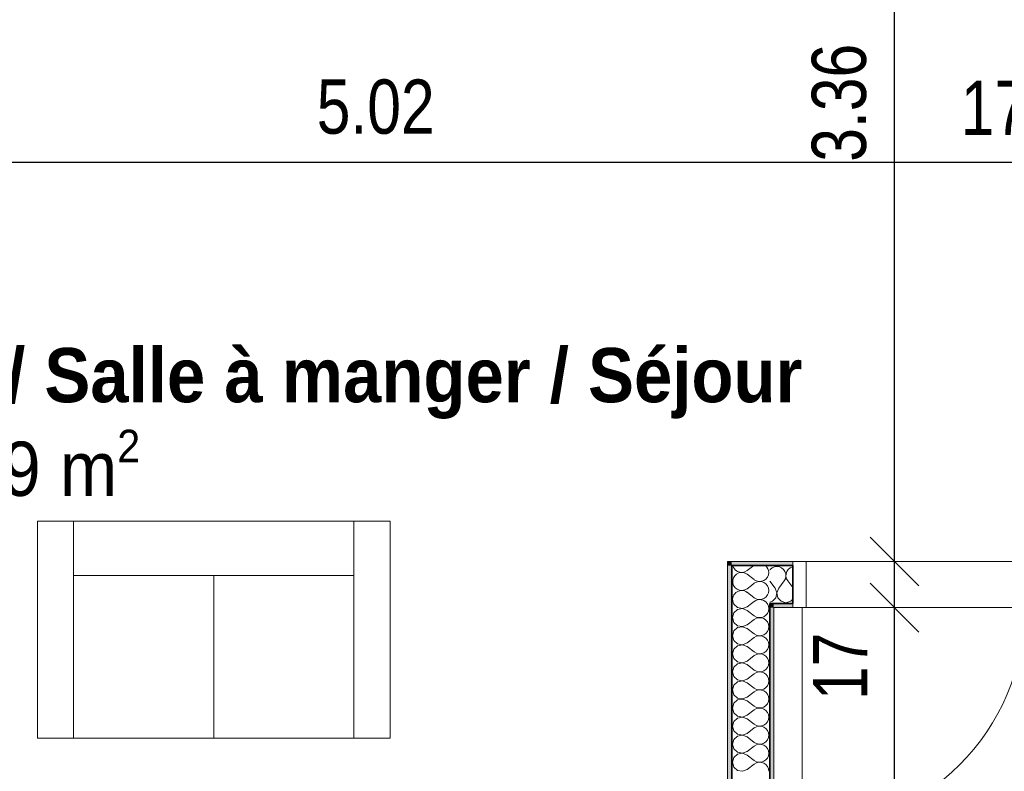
# Model space of a CAD drawing. Header units: centimetres. Extents: x -7.1 to 26.5, y -14.7 to 18.1.
# Tile 79 of 186: x 10.1 to 13.8, y -0.2 to 2.6. Entities that reach past the tile are written whole.
import ezdxf

# ---------------------------------------------------------------- set-up
doc = ezdxf.new("R2010")
doc.units = ezdxf.units.CM
doc.header["$LTSCALE"] = 10
doc.header["$PDMODE"] = 65
doc.linetypes.add('AUSGEZOGEN', pattern=[0])
for name, color, linetype in [('XR$1$010 Portes', 7, 'Continuous'), ('XR$1$015 Murs intérieurs', 7, 'Continuous'), ('XR$1$015 Murs intérieurs – Lignes de séparation des couches', 7, 'Continuous'), ('XR$1$065 Mobilier installé', 7, 'Continuous'), ('XR$1$080 Définition des locaux – Contour', 7, 'Continuous'), ('XR$2$080 Définition des locaux – Texte', 7, 'Continuous'), ('XR$2$105 Cotations100', 7, 'Continuous'), ('XR$3$015 Murs intérieurs – Hachures des composants', 7, 'Continuous')]:
    doc.layers.add(name, color=color, linetype=linetype)
doc.styles.add('ARIAL', font='arial.ttf')
doc.dimstyles.new('DIMSTYLE_3', dxfattribs={"dimtxt": 0.2, "dimasz": 0.3, "dimexe": 0, "dimexo": 0, "dimgap": 0.1, "dimtad": 2, "dimrnd": 0.005, "dimzin": 4, "dimdsep": 46, "dimtxsty": 'ARIAL', "dimblk1": 'ALL_ML_STRICH', "dimblk2": 'ALL_ML_STRICH', "dimsah": 1, "dimcen": 0, "dimclrd": 7, "dimclre": 7, "dimclrt": 7, "dimadec": 0, "dimazin": 0, "dimtfac": 1, "dimtdec": 0, "dimtix": 1, "dimtmove": 2, "dimatfit": 3, "dimfxl": 0, "dimtzin": 0, "dimlwd": 0, "dimlwe": 18, "dimarcsym": 0})
doc.dimstyles.new('DIMSTYLE_7', dxfattribs={"dimtxt": 0.2, "dimasz": 0.3, "dimexe": 0, "dimexo": 0, "dimgap": 0.1, "dimtad": 2, "dimdec": 1, "dimlfac": 100, "dimrnd": 0.5, "dimzin": 4, "dimdsep": 46, "dimtxsty": 'ARIAL', "dimblk1": 'ALL_ML_STRICH', "dimblk2": 'ALL_ML_STRICH', "dimsah": 1, "dimcen": 0, "dimclrd": 7, "dimclre": 7, "dimclrt": 7, "dimadec": 0, "dimazin": 0, "dimtfac": 1, "dimtdec": 0, "dimtix": 1, "dimtmove": 2, "dimatfit": 3, "dimfxl": 0, "dimtvp": 1.2, "dimtzin": 0, "dimlwd": 0, "dimlwe": 18, "dimarcsym": 0})

# ---------------------------------------------------------------- blocks, each defined once
blk = doc.blocks.new('ALL_ML_STRICH')
at = {"color": 0, "linetype": 'ByBlock', "lineweight": -2}
for p, q in [((0, -0.5), (0, 0.5)), ((-0.3, -0.3), (0.3, 0.3)), ((-1, 0), (0.5, 0))]:
    blk.add_line(p, q, dxfattribs=at)
blk = doc.blocks.new('*D161')
at = {"layer": 'DEFPOINTS', "color": 7, "linetype": 'AUSGEZOGEN', "lineweight": 18, "transparency": 16777216}
for p in [(8.9318, 2.1111), (8.9318, 2.0461), (13.9518, 1.9811)]:
    blk.add_point(p, dxfattribs=at)
at = {"layer": 'XR$2$105 Cotations100', "color": 7, "linetype": 'AUSGEZOGEN', "lineweight": -2, "transparency": 16777216}
for p, q in [((8.9318, 2.0461), (8.9318, 2.0461)), ((8.9318, 2.0461), (13.9518, 2.0461)), ((13.9518, 2.0461), (13.9518, 2.0461))]:
    blk.add_line(p, q, dxfattribs=at)
at = {"layer": 'XR$2$105 Cotations100', "color": 7, "linetype": 'AUSGEZOGEN', "lineweight": 18, "transparency": 16777216, "xscale": 0.3, "yscale": 0.3, "zscale": 0.3, "rotation": 180}
blk.add_blockref('ALL_ML_STRICH', (8.9318, 2.0461), dxfattribs=at)
at = {"layer": 'XR$2$105 Cotations100', "color": 7, "linetype": 'AUSGEZOGEN', "lineweight": 18, "transparency": 16777216, "xscale": 0.3, "yscale": 0.3, "zscale": 0.3}
blk.add_blockref('ALL_ML_STRICH', (13.9518, 2.0461), dxfattribs=at)
at = {"layer": 'XR$2$105 Cotations100', "color": 7, "linetype": 'AUSGEZOGEN', "lineweight": 18, "transparency": 16777216, "insert": (11.4541, 2.2495), "char_height": 0.2, "width": 0.64, "attachment_point": 5, "style": 'ARIAL'}
blk.add_mtext('\\W0.80;\\A1;{\\A1;{5.02\\H0.132000;\\S^ ;}}', dxfattribs=at)
blk = doc.blocks.new('*D162')
at = {"layer": 'DEFPOINTS', "color": 7, "linetype": 'AUSGEZOGEN', "lineweight": 18, "transparency": 16777216}
for p in [(13.9518, 2.0461), (14.1218, 2.0461), (13.9518, 1.9811)]:
    blk.add_point(p, dxfattribs=at)
at = {"layer": 'XR$2$105 Cotations100', "color": 7, "linetype": 'AUSGEZOGEN', "lineweight": -2, "transparency": 16777216}
for p, q in [((13.9518, 2.0461), (13.9518, 2.0461)), ((13.9518, 2.0461), (14.1218, 2.0461)), ((14.1218, 2.0461), (14.1218, 2.0461))]:
    blk.add_line(p, q, dxfattribs=at)
at = {"layer": 'XR$2$105 Cotations100', "color": 7, "linetype": 'AUSGEZOGEN', "lineweight": 18, "transparency": 16777216, "xscale": 0.3, "yscale": 0.3, "zscale": 0.3, "rotation": 180}
blk.add_blockref('ALL_ML_STRICH', (13.9518, 2.0461), dxfattribs=at)
at = {"layer": 'XR$2$105 Cotations100', "color": 7, "linetype": 'AUSGEZOGEN', "lineweight": 18, "transparency": 16777216, "xscale": 0.3, "yscale": 0.3, "zscale": 0.3}
blk.add_blockref('ALL_ML_STRICH', (14.1218, 2.0461), dxfattribs=at)
at = {"layer": 'XR$2$105 Cotations100', "color": 7, "linetype": 'AUSGEZOGEN', "lineweight": 18, "transparency": 16777216, "insert": (13.7353, 2.2461), "char_height": 0.2, "width": 0.64, "attachment_point": 5, "style": 'ARIAL'}
blk.add_mtext('\\W0.80;\\A1;{\\A1;{17\\H0.132000;\\S^ ;}}', dxfattribs=at)
blk = doc.blocks.new('*D206')
at = {"layer": 'DEFPOINTS', "color": 7, "linetype": 'AUSGEZOGEN', "lineweight": 18, "transparency": 16777216}
for p in [(13.5618, 0.4035), (13.3668, -3.6465), (13.4318, -3.6465)]:
    blk.add_point(p, dxfattribs=at)
at = {"layer": 'XR$2$105 Cotations100', "color": 7, "linetype": 'AUSGEZOGEN', "lineweight": -2, "transparency": 16777216}
for p, q in [((13.3668, 0.4035), (13.3668, 0.4035)), ((13.3668, -3.6465), (13.3668, 0.4035)), ((13.3668, -3.6465), (13.3668, -3.6465))]:
    blk.add_line(p, q, dxfattribs=at)
at = {"layer": 'XR$2$105 Cotations100', "color": 7, "linetype": 'AUSGEZOGEN', "lineweight": 18, "transparency": 16777216, "xscale": 0.3, "yscale": 0.3, "zscale": 0.3}
for p, rotation in [((13.3668, 0.4035), 90), ((13.3668, -3.6465), 270)]:
    blk.add_blockref('ALL_ML_STRICH', p, dxfattribs=dict(at, rotation=rotation))
at = {"layer": 'XR$2$105 Cotations100', "color": 7, "linetype": 'AUSGEZOGEN', "lineweight": 18, "transparency": 16777216, "insert": (13.1633, -1.6105), "char_height": 0.2, "width": 0.64, "attachment_point": 5, "rotation": 90, "style": 'ARIAL'}
blk.add_mtext('\\W0.80;\\A1;{\\A1;{4.05\\H0.132000;\\S^ ;}}', dxfattribs=at)
blk = doc.blocks.new('*D207')
at = {"layer": 'DEFPOINTS', "color": 7, "linetype": 'AUSGEZOGEN', "lineweight": 18, "transparency": 16777216}
for p in [(13.5618, 0.5735), (13.3668, 0.4035), (13.5618, 0.4035)]:
    blk.add_point(p, dxfattribs=at)
at = {"layer": 'XR$2$105 Cotations100', "color": 7, "linetype": 'AUSGEZOGEN', "lineweight": -2, "transparency": 16777216}
for p, q in [((13.3668, 0.5735), (13.3668, 0.5735)), ((13.3668, 0.4035), (13.3668, 0.5735)), ((13.3668, 0.4035), (13.3668, 0.4035))]:
    blk.add_line(p, q, dxfattribs=at)
at = {"layer": 'XR$2$105 Cotations100', "color": 7, "linetype": 'AUSGEZOGEN', "lineweight": 18, "transparency": 16777216, "xscale": 0.3, "yscale": 0.3, "zscale": 0.3}
for p, rotation in [((13.3668, 0.5735), 90), ((13.3668, 0.4035), 270)]:
    blk.add_blockref('ALL_ML_STRICH', p, dxfattribs=dict(at, rotation=rotation))
at = {"layer": 'XR$2$105 Cotations100', "color": 7, "linetype": 'AUSGEZOGEN', "lineweight": 18, "transparency": 16777216, "insert": (13.1668, 0.187), "char_height": 0.2, "width": 0.64, "attachment_point": 5, "rotation": 90, "style": 'ARIAL'}
blk.add_mtext('\\W0.80;\\A1;{\\A1;{17\\H0.132000;\\S^ ;}}', dxfattribs=at)
blk = doc.blocks.new('*D208')
at = {"layer": 'DEFPOINTS', "color": 7, "linetype": 'AUSGEZOGEN', "lineweight": 18, "transparency": 16777216}
for p in [(13.632, 3.9335), (13.3668, 0.5735), (13.5618, 0.5735)]:
    blk.add_point(p, dxfattribs=at)
at = {"layer": 'XR$2$105 Cotations100', "color": 7, "linetype": 'AUSGEZOGEN', "lineweight": -2, "transparency": 16777216}
for p, q in [((13.3668, 3.9335), (13.3668, 3.9335)), ((13.3668, 0.5735), (13.3668, 3.9335)), ((13.3668, 0.5735), (13.3668, 0.5735))]:
    blk.add_line(p, q, dxfattribs=at)
at = {"layer": 'XR$2$105 Cotations100', "color": 7, "linetype": 'AUSGEZOGEN', "lineweight": 18, "transparency": 16777216, "xscale": 0.3, "yscale": 0.3, "zscale": 0.3}
for p, rotation in [((13.3668, 3.9335), 90), ((13.3668, 0.5735), 270)]:
    blk.add_blockref('ALL_ML_STRICH', p, dxfattribs=dict(at, rotation=rotation))
at = {"layer": 'XR$2$105 Cotations100', "color": 7, "linetype": 'AUSGEZOGEN', "lineweight": 18, "transparency": 16777216, "insert": (13.1632, 2.2651), "char_height": 0.2, "width": 0.64, "attachment_point": 5, "rotation": 90, "style": 'ARIAL'}
blk.add_mtext('\\W0.80;\\A1;{\\A1;{3.36\\H0.132000;\\S^ ;}}', dxfattribs=at)
blk = doc.blocks.new('COMPLEXOBJECT_193')
at = {"layer": 'XR$3$015 Murs intérieurs – Hachures des composants', "color": 8, "linetype": 'AUSGEZOGEN', "lineweight": 13, "transparency": 33554687}
for p, q in [((12.8234, 0.54), (12.8481, 0.5585)), ((12.8234, 0.5267), (12.8501, 0.5067)), ((12.8397, 0.4855), (12.8501, 0.4933))]:
    blk.add_line(p, q, dxfattribs=at)
for centre, start, end in [((12.8034, 0.5667), 194.1753, 206.9859), ((12.8701, 0.5333), 0, 49.035), ((12.8034, 0.5667), 243.0141, 306.8699), ((12.8034, 0.5), 53.1301, 107.4041), ((12.8701, 0.5333), 233.1301, 0), ((12.8701, 0.4667), 0, 126.8699), ((12.8701, 0.4667), 300.8847, 0)]:
    blk.add_arc(centre, 0.0333, start, end, dxfattribs=at)
blk = doc.blocks.new('COMPLEXOBJECT_197')
at = {"layer": 'XR$3$015 Murs intérieurs – Hachures des composants', "color": 8, "linetype": 'AUSGEZOGEN', "lineweight": 13, "transparency": 33554687}
for p, q in [((12.8234, 0.4733), (12.8397, 0.4855)), ((12.8234, 0.46), (12.8501, 0.44)), ((12.8392, 0.4185), (12.8501, 0.4267))]:
    blk.add_line(p, q, dxfattribs=at)
for centre, start, end in [((12.8034, 0.5667), 206.9859, 243.0141), ((12.8034, 0.5), 107.4041, 306.8699), ((12.8034, 0.4333), 53.1301, 206.4163), ((12.8701, 0.4667), 233.1301, 300.8847), ((12.8701, 0.4), 33.7183, 126.8699)]:
    blk.add_arc(centre, 0.0333, start, end, dxfattribs=at)
blk = doc.blocks.new('COMPLEXOBJECT_198')
at = {"layer": 'XR$3$015 Murs intérieurs – Hachures des composants', "color": 8, "linetype": 'AUSGEZOGEN', "lineweight": 13, "transparency": 33554687}
for p, q in [((12.7743, 0.4185), (12.7751, 0.4158)), ((12.7751, 0.4158), (12.7885, 0.4035)), ((12.7885, 0.4035), (12.8064, 0.4001)), ((12.8064, 0.3999), (12.7885, 0.3965)), ((12.8064, 0.4001), (12.8234, 0.4067)), ((12.8234, 0.3933), (12.8064, 0.3999)), ((12.8234, 0.4067), (12.8392, 0.4185)), ((12.8985, 0.4175), (12.8976, 0.4185)), ((12.9022, 0.4091), (12.8985, 0.4175)), ((12.9034, 0.4), (12.9022, 0.4091)), ((12.9022, 0.3909), (12.9034, 0.4)), ((12.7751, 0.3842), (12.7701, 0.3667)), ((12.7701, 0.3667), (12.7751, 0.3491)), ((12.7885, 0.3965), (12.7751, 0.3842)), ((12.8234, 0.3933), (12.8501, 0.3733)), ((12.8501, 0.3733), (12.8582, 0.3689)), ((12.8582, 0.3645), (12.8501, 0.36)), ((12.8582, 0.3689), (12.8671, 0.3668)), ((12.8671, 0.3665), (12.8582, 0.3645)), ((12.8671, 0.3668), (12.8763, 0.3672)), ((12.8763, 0.3661), (12.8671, 0.3665)), ((12.8763, 0.3672), (12.885, 0.3702)), ((12.885, 0.3631), (12.8763, 0.3661)), ((12.885, 0.3702), (12.8926, 0.3754)), ((12.8926, 0.3579), (12.885, 0.3631)), ((12.8926, 0.3754), (12.8985, 0.3825)), ((12.8985, 0.3825), (12.9022, 0.3909)), ((12.7751, 0.3491), (12.7885, 0.3369)), ((12.7885, 0.3298), (12.7751, 0.3175)), ((12.7885, 0.3369), (12.8064, 0.3335)), ((12.8064, 0.3332), (12.7885, 0.3298)), ((12.8064, 0.3335), (12.8234, 0.34)), ((12.8234, 0.3267), (12.8064, 0.3332)), ((12.8234, 0.34), (12.8501, 0.36)), ((12.8985, 0.3509), (12.8926, 0.3579)), ((12.9022, 0.3424), (12.8985, 0.3509)), ((12.9034, 0.3333), (12.9022, 0.3424)), ((12.9022, 0.3242), (12.9034, 0.3333)), ((12.7751, 0.3175), (12.7701, 0.3)), ((12.7701, 0.3), (12.7751, 0.2825)), ((12.8234, 0.3267), (12.8501, 0.3067)), ((12.8234, 0.2733), (12.8501, 0.2933)), ((12.8501, 0.3067), (12.8582, 0.3022)), ((12.8582, 0.2978), (12.8501, 0.2933)), ((12.8582, 0.3022), (12.8671, 0.3001)), ((12.8671, 0.2999), (12.8582, 0.2978)), ((12.8671, 0.3001), (12.8763, 0.3006)), ((12.8763, 0.2994), (12.8671, 0.2999)), ((12.8763, 0.3006), (12.885, 0.3035)), ((12.885, 0.2965), (12.8763, 0.2994)), ((12.885, 0.3035), (12.8926, 0.3087)), ((12.8926, 0.2913), (12.885, 0.2965)), ((12.8926, 0.3087), (12.8985, 0.3158)), ((12.8985, 0.2842), (12.8926, 0.2913)), ((12.8985, 0.3158), (12.9022, 0.3242)), ((12.7751, 0.2825), (12.7885, 0.2702)), ((12.7885, 0.2631), (12.7751, 0.2509)), ((12.7885, 0.2702), (12.8064, 0.2668)), ((12.8064, 0.2665), (12.7885, 0.2631)), ((12.8064, 0.2668), (12.8234, 0.2733)), ((12.8234, 0.26), (12.8064, 0.2665)), ((12.8234, 0.26), (12.8501, 0.24)), ((12.9022, 0.2758), (12.8985, 0.2842)), ((12.8985, 0.2491), (12.9022, 0.2576)), ((12.9034, 0.2667), (12.9022, 0.2758)), ((12.9022, 0.2576), (12.9034, 0.2667)), ((12.7751, 0.2509), (12.7701, 0.2333)), ((12.7701, 0.2333), (12.7751, 0.2158)), ((12.8234, 0.2067), (12.8501, 0.2267)), ((12.8501, 0.24), (12.8582, 0.2355)), ((12.8582, 0.2311), (12.8501, 0.2267)), ((12.8582, 0.2355), (12.8671, 0.2335)), ((12.8671, 0.2332), (12.8582, 0.2311)), ((12.8671, 0.2335), (12.8763, 0.2339)), ((12.8763, 0.2328), (12.8671, 0.2332)), ((12.8763, 0.2339), (12.885, 0.2369)), ((12.885, 0.2298), (12.8763, 0.2328)), ((12.885, 0.2369), (12.8926, 0.2421)), ((12.8926, 0.2246), (12.885, 0.2298)), ((12.8926, 0.2421), (12.8985, 0.2491)), ((12.8985, 0.2175), (12.8926, 0.2246)), ((12.7751, 0.1842), (12.7701, 0.1667)), ((12.7751, 0.2158), (12.7885, 0.2035)), ((12.7885, 0.1965), (12.7751, 0.1842)), ((12.7885, 0.2035), (12.8064, 0.2001)), ((12.8064, 0.1999), (12.7885, 0.1965)), ((12.8064, 0.2001), (12.8234, 0.2067)), ((12.8234, 0.1933), (12.8064, 0.1999)), ((12.8234, 0.1933), (12.8501, 0.1733)), ((12.8926, 0.1754), (12.8985, 0.1825)), ((12.9022, 0.2091), (12.8985, 0.2175)), ((12.8985, 0.1825), (12.9022, 0.1909)), ((12.9034, 0.2), (12.9022, 0.2091)), ((12.9022, 0.1909), (12.9034, 0.2)), ((12.7701, 0.1667), (12.7751, 0.1491)), ((12.7751, 0.1491), (12.7885, 0.1369)), ((12.8234, 0.14), (12.8501, 0.16)), ((12.8501, 0.1733), (12.8582, 0.1689)), ((12.8582, 0.1645), (12.8501, 0.16)), ((12.8582, 0.1689), (12.8671, 0.1668)), ((12.8671, 0.1665), (12.8582, 0.1645)), ((12.8671, 0.1668), (12.8763, 0.1672)), ((12.8763, 0.1661), (12.8671, 0.1665)), ((12.8763, 0.1672), (12.885, 0.1702)), ((12.885, 0.1631), (12.8763, 0.1661)), ((12.885, 0.1702), (12.8926, 0.1754)), ((12.8926, 0.1579), (12.885, 0.1631)), ((12.8985, 0.1509), (12.8926, 0.1579)), ((12.9022, 0.1424), (12.8985, 0.1509)), ((12.7751, 0.1175), (12.7701, 0.1)), ((12.7885, 0.1298), (12.7751, 0.1175)), ((12.7885, 0.1369), (12.8064, 0.1335)), ((12.8064, 0.1332), (12.7885, 0.1298)), ((12.8064, 0.1335), (12.8234, 0.14)), ((12.8234, 0.1267), (12.8064, 0.1332)), ((12.8234, 0.1267), (12.8501, 0.1067)), ((12.8926, 0.1087), (12.8985, 0.1158)), ((12.8985, 0.1158), (12.9022, 0.1242)), ((12.9034, 0.1333), (12.9022, 0.1424)), ((12.9022, 0.1242), (12.9034, 0.1333)), ((12.7701, 0.1), (12.7751, 0.0825)), ((12.7751, 0.0825), (12.7885, 0.0702)), ((12.8064, 0.0668), (12.8234, 0.0733)), ((12.8234, 0.0733), (12.8501, 0.0933)), ((12.8501, 0.1067), (12.8582, 0.1022)), ((12.8582, 0.0978), (12.8501, 0.0933)), ((12.8582, 0.1022), (12.8671, 0.1001)), ((12.8671, 0.0999), (12.8582, 0.0978)), ((12.8671, 0.1001), (12.8763, 0.1006)), ((12.8763, 0.0994), (12.8671, 0.0999)), ((12.8763, 0.1006), (12.885, 0.1035)), ((12.885, 0.0965), (12.8763, 0.0994)), ((12.885, 0.1035), (12.8926, 0.1087)), ((12.8926, 0.0913), (12.885, 0.0965)), ((12.8985, 0.0842), (12.8926, 0.0913)), ((12.9022, 0.0758), (12.8985, 0.0842)), ((12.9034, 0.0667), (12.9022, 0.0758)), ((12.7751, 0.0509), (12.7701, 0.0333)), ((12.7885, 0.0631), (12.7751, 0.0509)), ((12.7885, 0.0702), (12.8064, 0.0668)), ((12.8064, 0.0665), (12.7885, 0.0631)), ((12.8234, 0.06), (12.8064, 0.0665)), ((12.8234, 0.06), (12.8501, 0.04)), ((12.8501, 0.04), (12.8582, 0.0355)), ((12.8763, 0.0339), (12.885, 0.0369)), ((12.885, 0.0369), (12.8926, 0.0421)), ((12.8926, 0.0421), (12.8985, 0.0491)), ((12.8985, 0.0491), (12.9022, 0.0576)), ((12.9022, 0.0576), (12.9034, 0.0667)), ((12.7701, 0.0333), (12.7751, 0.0158)), ((12.7751, 0.0158), (12.7885, 0.0035)), ((12.7885, 0.0035), (12.8064, 0.0001)), ((12.8064, 0.0001), (12.8234, 0.0067)), ((12.8234, 0.0067), (12.8501, 0.0267)), ((12.8582, 0.0311), (12.8501, 0.0267)), ((12.8582, 0.0355), (12.8671, 0.0335)), ((12.8671, 0.0332), (12.8582, 0.0311)), ((12.8671, 0.0335), (12.8763, 0.0339)), ((12.8763, 0.0328), (12.8671, 0.0332)), ((12.885, 0.0298), (12.8763, 0.0328)), ((12.8926, 0.0246), (12.885, 0.0298)), ((12.8985, 0.0175), (12.8926, 0.0246)), ((12.9022, 0.0091), (12.8985, 0.0175)), ((12.9034, 0), (12.9022, 0.0091)), ((12.9022, -0.0091), (12.9034, 0)), ((12.7751, -0.0158), (12.7701, -0.0333)), ((12.7701, -0.0333), (12.7751, -0.0509)), ((12.7885, -0.0035), (12.7751, -0.0158)), ((12.8064, -0.0001), (12.7885, -0.0035)), ((12.8234, -0.0067), (12.8064, -0.0001)), ((12.8234, -0.0067), (12.8501, -0.0267)), ((12.8501, -0.0267), (12.8582, -0.0311)), ((12.8582, -0.0355), (12.8501, -0.04)), ((12.8582, -0.0311), (12.8671, -0.0332)), ((12.8671, -0.0335), (12.8582, -0.0355)), ((12.8671, -0.0332), (12.8763, -0.0328)), ((12.8763, -0.0339), (12.8671, -0.0335)), ((12.8763, -0.0328), (12.885, -0.0298)), ((12.885, -0.0369), (12.8763, -0.0339)), ((12.885, -0.0298), (12.8926, -0.0246)), ((12.8926, -0.0246), (12.8985, -0.0175)), ((12.8985, -0.0175), (12.9022, -0.0091)), ((12.7751, -0.0509), (12.7885, -0.0631)), ((12.7885, -0.0702), (12.7751, -0.0825)), ((12.7885, -0.0631), (12.8064, -0.0665)), ((12.8064, -0.0668), (12.7885, -0.0702)), ((12.8064, -0.0665), (12.8234, -0.06)), ((12.8234, -0.0733), (12.8064, -0.0668)), ((12.8234, -0.06), (12.8501, -0.04)), ((12.8926, -0.0421), (12.885, -0.0369)), ((12.8985, -0.0491), (12.8926, -0.0421)), ((12.9022, -0.0576), (12.8985, -0.0491)), ((12.9034, -0.0667), (12.9022, -0.0576)), ((12.9022, -0.0758), (12.9034, -0.0667)), ((12.7751, -0.0825), (12.7701, -0.1)), ((12.7701, -0.1), (12.7751, -0.1175)), ((12.8234, -0.0733), (12.8501, -0.0933)), ((12.8234, -0.1267), (12.8501, -0.1067)), ((12.8501, -0.0933), (12.8582, -0.0978)), ((12.8582, -0.1022), (12.8501, -0.1067)), ((12.8582, -0.0978), (12.8671, -0.0999)), ((12.8671, -0.1001), (12.8582, -0.1022)), ((12.8671, -0.0999), (12.8763, -0.0994)), ((12.8763, -0.1006), (12.8671, -0.1001)), ((12.8763, -0.0994), (12.885, -0.0965)), ((12.885, -0.1035), (12.8763, -0.1006)), ((12.885, -0.0965), (12.8926, -0.0913)), ((12.8926, -0.1087), (12.885, -0.1035)), ((12.8926, -0.0913), (12.8985, -0.0842)), ((12.8985, -0.1158), (12.8926, -0.1087)), ((12.8985, -0.0842), (12.9022, -0.0758)), ((12.7751, -0.1175), (12.7885, -0.1298)), ((12.7885, -0.1369), (12.7751, -0.1491)), ((12.7885, -0.1298), (12.8064, -0.1332)), ((12.8064, -0.1335), (12.7885, -0.1369)), ((12.8064, -0.1332), (12.8234, -0.1267)), ((12.8234, -0.14), (12.8064, -0.1335)), ((12.8234, -0.14), (12.8501, -0.16)), ((12.9022, -0.1242), (12.8985, -0.1158)), ((12.8985, -0.1509), (12.9022, -0.1424)), ((12.9034, -0.1333), (12.9022, -0.1242)), ((12.9022, -0.1424), (12.9034, -0.1333)), ((12.7751, -0.1491), (12.7701, -0.1667)), ((12.7701, -0.1667), (12.7751, -0.1842)), ((12.8234, -0.1933), (12.8501, -0.1733)), ((12.8501, -0.16), (12.8582, -0.1645)), ((12.8582, -0.1689), (12.8501, -0.1733)), ((12.8582, -0.1645), (12.8671, -0.1665)), ((12.8671, -0.1668), (12.8582, -0.1689)), ((12.8671, -0.1665), (12.8763, -0.1661)), ((12.8763, -0.1672), (12.8671, -0.1668)), ((12.8763, -0.1661), (12.885, -0.1631)), ((12.885, -0.1702), (12.8763, -0.1672)), ((12.885, -0.1631), (12.8926, -0.1579)), ((12.8926, -0.1754), (12.885, -0.1702)), ((12.8926, -0.1579), (12.8985, -0.1509)), ((12.8985, -0.1825), (12.8926, -0.1754)), ((12.7751, -0.1842), (12.7885, -0.1965)), ((12.7885, -0.1965), (12.8064, -0.1999)), ((12.8064, -0.1999), (12.8234, -0.1933)), ((12.9022, -0.1909), (12.8985, -0.1825)), ((12.9034, -0.2), (12.9022, -0.1909))]:
    blk.add_line(p, q, dxfattribs=at)
blk = doc.blocks.new('COMPLEXOBJECT_199')
at = {"layer": 'XR$3$015 Murs intérieurs – Hachures des composants', "color": 8, "linetype": 'AUSGEZOGEN', "lineweight": 13, "transparency": 33554687}
for p, q in [((12.9158, 0.5502), (12.9087, 0.5443)), ((12.9242, 0.5539), (12.9158, 0.5502)), ((12.9333, 0.5552), (12.9242, 0.5539)), ((12.9424, 0.5539), (12.9333, 0.5552)), ((12.9509, 0.5502), (12.9424, 0.5539)), ((12.9579, 0.5443), (12.9509, 0.5502)), ((12.9825, 0.5502), (12.9754, 0.5443)), ((12.9909, 0.5539), (12.9825, 0.5502)), ((12.9918, 0.554), (12.9909, 0.5539)), ((12.9087, 0.5443), (12.9068, 0.5415)), ((12.9631, 0.5367), (12.9579, 0.5443)), ((12.96, 0.5018), (12.9645, 0.5099)), ((12.9661, 0.528), (12.9631, 0.5367)), ((12.9645, 0.5099), (12.9665, 0.5188)), ((12.9665, 0.5188), (12.9661, 0.528)), ((12.9672, 0.528), (12.9668, 0.5188)), ((12.9668, 0.5188), (12.9689, 0.5099)), ((12.9702, 0.5367), (12.9672, 0.528)), ((12.9689, 0.5099), (12.9733, 0.5018)), ((12.9754, 0.5443), (12.9702, 0.5367)), ((12.9267, 0.4752), (12.9068, 0.5017)), ((12.9332, 0.4582), (12.9267, 0.4752)), ((12.94, 0.4752), (12.9335, 0.4582)), ((12.94, 0.4752), (12.96, 0.5018)), ((12.9918, 0.4773), (12.9733, 0.5018)), ((12.9175, 0.4268), (12.9298, 0.4403)), ((12.9298, 0.4403), (12.9332, 0.4582)), ((12.9335, 0.4582), (12.9369, 0.4403)), ((12.9369, 0.4403), (12.9491, 0.4268)), ((12.9068, 0.4238), (12.9175, 0.4268)), ((12.9491, 0.4268), (12.9667, 0.4218)), ((12.9667, 0.4218), (12.9842, 0.4268)), ((12.9842, 0.4268), (12.9918, 0.4351))]:
    blk.add_line(p, q, dxfattribs=at)

msp = doc.modelspace()

# ---------------------------------------------------------------- hatches: boundary and pattern name
at = {"layer": 'XR$3$015 Murs intérieurs – Hachures des composants', "linetype": 'AUSGEZOGEN', "lineweight": 13, "true_color": 0x202020, "transparency": 33554687}
for points in [[(12.7518, 0.5735), (12.7668, 0.5585), (12.7668, 0.5735)], [(12.7668, 0.5585), (12.7518, 0.5735), (12.7518, 0.5585)], [(12.7518, 0.5585), (12.7518, -3.6465), (12.7668, -3.6465), (12.7668, 0.5585)], [(12.7668, 0.5735), (12.7668, 0.5585), (12.9918, 0.5585), (12.9918, 0.5735)], [(12.9068, 0.4185), (12.9218, 0.4035), (12.9218, 0.4185)], [(12.9218, 0.4035), (12.9068, 0.4185), (12.9068, 0.4035)], [(12.9068, 0.4035), (12.9068, -3.6465), (12.9218, -3.6465), (12.9218, 0.4035)], [(12.9918, 0.4185), (12.9218, 0.4185), (12.9218, 0.4035), (12.9918, 0.4035)]]:
    msp.add_hatch(color=250, dxfattribs=at).paths.add_polyline_path(points)

# ---------------------------------------------------------------- linework, layer by layer
at = {"layer": 'XR$1$010 Portes', "color": 7, "linetype": 'AUSGEZOGEN', "lineweight": 13, "transparency": 33554687}
for p, q in [((13.0418, 0.5735), (12.9918, 0.5735)), ((12.9918, 0.5735), (12.9918, 0.4035)), ((12.9918, 0.5735), (12.9918, 0.5585)), ((12.9918, 0.5735), (12.9918, 0.5585)), ((12.9918, 0.5585), (12.9918, 0.4185)), ((12.9918, 0.5585), (12.9918, 0.4185)), ((13.0418, 0.4035), (13.0418, 0.5735)), ((12.9918, 0.4185), (12.9918, 0.4035)), ((12.9918, 0.4185), (12.9918, 0.4035)), ((12.9918, 0.4035), (13.0418, 0.4035)), ((13.0268, 0.4035), (13.0268, -0.4165))]:
    msp.add_line(p, q, dxfattribs=at)
msp.add_arc((13.0268, 0.4035), 0.82, 270, 0, dxfattribs=at)
at = {"layer": 'XR$1$015 Murs intérieurs', "color": 7, "linetype": 'AUSGEZOGEN', "lineweight": 18, "transparency": 33554687}
for p, q in [((12.7518, 0.5735), (12.7668, 0.5735)), ((12.7518, 0.5735), (12.7518, -3.6465)), ((12.9918, 0.5735), (12.7668, 0.5735)), ((12.9918, 0.5735), (12.9918, 0.5585)), ((12.9218, -3.6465), (12.9218, 0.4035)), ((12.9218, 0.4035), (12.9918, 0.4035)), ((12.9918, 0.4185), (12.9918, 0.4035))]:
    msp.add_line(p, q, dxfattribs=at)
at = {"layer": 'XR$1$015 Murs intérieurs', "color": 7, "linetype": 'AUSGEZOGEN', "lineweight": 35, "transparency": 33554687}
msp.add_line((12.9918, 0.5585), (12.9918, 0.4185), dxfattribs=at)
at = {"layer": 'XR$1$015 Murs intérieurs – Lignes de séparation des couches', "color": 7, "linetype": 'AUSGEZOGEN', "lineweight": 35, "transparency": 33554687}
for p, q in [((12.9068, 0.5585), (12.7668, 0.5585)), ((12.7668, 0.5585), (12.7668, 0.4185)), ((12.9068, 0.5585), (12.7668, 0.5585)), ((12.9068, 0.5585), (12.9918, 0.5585)), ((12.7668, 0.4185), (12.7668, -3.6465)), ((12.9218, 0.4185), (12.9068, 0.4185)), ((12.9068, 0.4185), (12.9068, 0.4035)), ((12.9218, 0.4185), (12.9068, 0.4185)), ((12.9068, 0.4035), (12.9068, -3.6465)), ((12.9218, 0.4185), (12.9918, 0.4185))]:
    msp.add_line(p, q, dxfattribs=at)
at = {"layer": 'XR$1$065 Mobilier installé', "color": 8, "linetype": 'AUSGEZOGEN', "lineweight": 13, "transparency": 33554687}
for p, q in [((10.2071, -0.0775), (10.2071, 0.7225)), ((10.2071, 0.7225), (11.5071, 0.7225)), ((10.3405, 0.7225), (10.3405, -0.0775)), ((11.3738, 0.7225), (11.3738, -0.0775)), ((11.5071, 0.7225), (11.5071, -0.0775)), ((11.3738, 0.5225), (10.3405, 0.5225)), ((10.8571, -0.0775), (10.8571, 0.5225)), ((11.5071, -0.0775), (10.2071, -0.0775))]:
    msp.add_line(p, q, dxfattribs=at)
at = {"layer": 'XR$1$080 Définition des locaux – Contour', "color": 8, "linetype": 'AUSGEZOGEN', "lineweight": 13, "transparency": 33554687}
for points in [[(12.2018, 5.8885), (8.9318, 5.8885), (8.9318, -3.6444), (12.7518, -3.6444), (12.7518, 0.5735), (13.9518, 0.5735), (13.9518, 5.8885), (12.2018, 5.8885)], [(12.9218, 0.4035), (12.9218, -3.6465), (15.9718, -3.6465), (15.9718, 0.4035), (12.9218, 0.4035)]]:
    msp.add_lwpolyline(points, close=True, dxfattribs=at)

# ---------------------------------------------------------------- block references
at = {"layer": 'XR$3$015 Murs intérieurs – Hachures des composants', "color": 8, "linetype": 'AUSGEZOGEN', "lineweight": 13, "transparency": 33554687}
for name in ['COMPLEXOBJECT_197', 'COMPLEXOBJECT_193', 'COMPLEXOBJECT_199', 'COMPLEXOBJECT_198']:
    msp.add_blockref(name, (0, 0), dxfattribs=at)

# ---------------------------------------------------------------- texts
at = {"layer": 'XR$2$080 Définition des locaux – Texte', "color": 7, "linetype": 'AUSGEZOGEN', "transparency": 33554687, "insert": (9.1036, 1.6621), "char_height": 0.2, "width": 4.11237, "attachment_point": 1, "line_spacing_factor": 0.903614, "style": 'ARIAL'}
msp.add_mtext('\\A1;{\\fArial|b1|i0|c162|p34;\\W0.90909;R.10}\\P{\\fArial|b1|i0|c162|p34;\\W0.90909;Cuisine / Salle à manger / Séjour}\\P{\\W0.90909;SP: 42.79 m\\H0.6x;\\S2^ ;}', dxfattribs=at)

# ---------------------------------------------------------------- dimensions: what is measured, and where the dimension line sits
at = {"layer": 'XR$2$105 Cotations100', "color": 7, "linetype": 'AUSGEZOGEN', "lineweight": 18, "transparency": 33554687}
for base, p1, p2, dimstyle, picture, middle in [((13.3668, 3.9335), (13.3668, 0.5735), (13.3668, 3.9335), 'DIMSTYLE_3', '*D208', (13.1632, 2.2651)), ((13.3668, 0.5735), (13.3668, 0.4035), (13.3668, 0.5735), 'DIMSTYLE_7', '*D207', (13.1668, 0.187)), ((13.3668, 0.4035), (13.3668, -3.6465), (13.3668, 0.4035), 'DIMSTYLE_3', '*D206', (13.1633, -1.6105))]:
    dim = msp.add_linear_dim(base=base, p1=p1, p2=p2, angle=90, dimstyle=dimstyle, override={"dimpost": '<>', "dimclrd": 7, "dimclre": 7, "dimclrt": 7, "dimlwd": 0, "dimlwe": 18}, dxfattribs=at)
    dim.commit()
    dim.dimension.update_dxf_attribs({"geometry": picture, "text_midpoint": middle, "dimtype": 160})
for base, p1, p2, dimstyle, picture, middle in [((13.9518, 2.0461), (8.9318, 2.0461), (13.9518, 2.0461), 'DIMSTYLE_3', '*D161', (11.4541, 2.2495)), ((14.1218, 2.0461), (13.9518, 2.0461), (14.1218, 2.0461), 'DIMSTYLE_7', '*D162', (13.7353, 2.2461))]:
    dim = msp.add_linear_dim(base=base, p1=p1, p2=p2, dimstyle=dimstyle, override={"dimpost": '<>', "dimclrd": 7, "dimclre": 7, "dimclrt": 7, "dimlwd": 0, "dimlwe": 18}, dxfattribs=at)
    dim.commit()
    dim.dimension.update_dxf_attribs({"geometry": picture, "text_midpoint": middle, "dimtype": 160})

doc.saveas('drawing.dxf')
